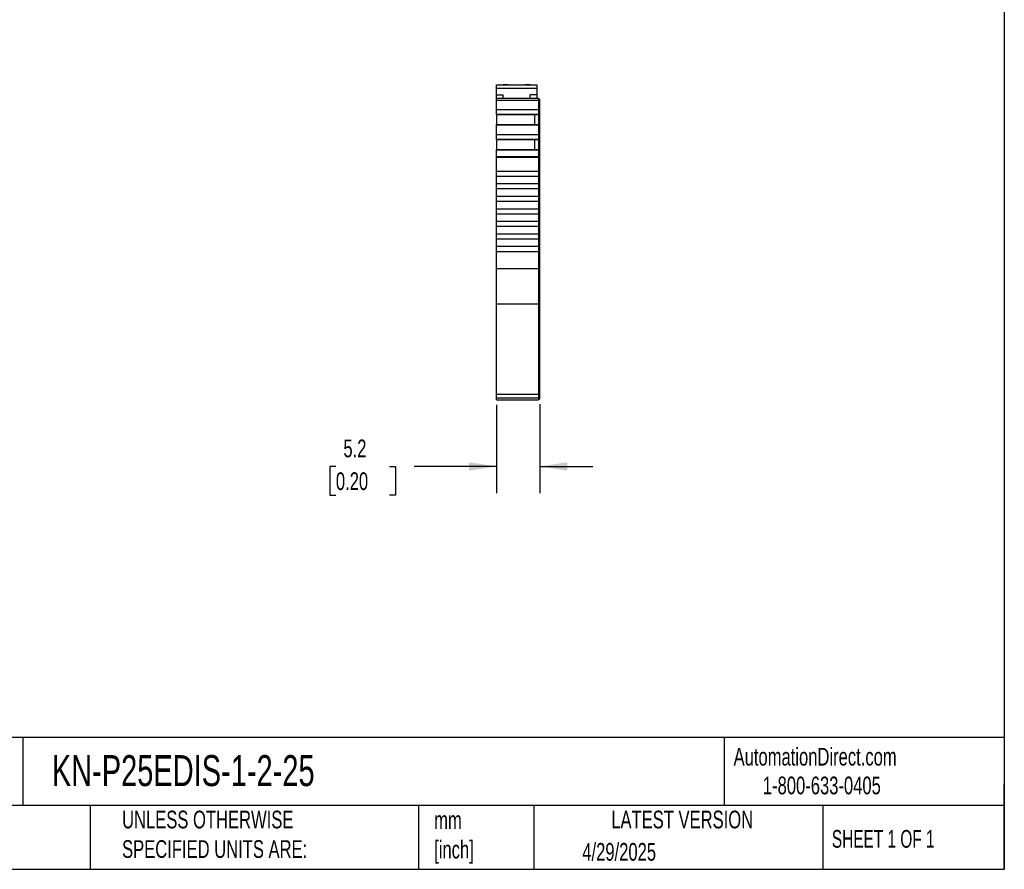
# Model space of a CAD drawing. Header units: millimetres. Extents: x 6 to 273, y 6 to 210.
# Tile 3 of 5: x 155 to 273, y 6 to 108. Entities that reach past the tile are written whole.
import ezdxf

# ---------------------------------------------------------------- set-up
doc = ezdxf.new("R2010")
doc.units = ezdxf.units.MM
doc.linetypes.add('SLD-Solid', pattern=[0])
doc.layers.add('DIMENSIONS', color=140, linetype='SLD-Solid', lineweight=25)
doc.layers.add('TEXT', color=140, linetype='SLD-Solid', lineweight=25)
doc.styles.add('SLDTEXTSTYLE0', font='TXT', dxfattribs={"width": 0.7})
doc.styles.add('SLDTEXTSTYLE1', font='TXT', dxfattribs={"width": 0.65})
doc.dimstyles.new('SLDDIMSTYLE1', dxfattribs={"dimtxt": 2.158008, "dimasz": 3.302, "dimexe": 0, "dimexo": 0.0625, "dimgap": 0.539502, "dimtad": 0, "dimtih": 1, "dimtoh": 1, "dimrnd": 1e-09, "dimzin": 12, "dimdsep": 46, "dimtxsty": 'SLDTEXTSTYLE0', "dimsah": 1, "dimcen": 0.09, "dimadec": 0, "dimazin": 3, "dimtfac": 1, "dimtmove": 0, "dimatfit": 0, "dimfxl": 0, "dimfrac": 2, "dimtolj": 1, "dimtzin": 12, "dimarcsym": 0})

# ---------------------------------------------------------------- blocks, each defined once
blk = doc.blocks.new('_D_3')
at = {"layer": 'DIMENSIONS'}
for p, q in [((212.37, 61.91), (212.37, 51.35)), ((217.52, 61.99), (217.52, 51.35)), ((193.16, 54.53), (192.43, 54.53)), ((192.43, 54.53), (192.43, 51.1)), ((199.57, 54.53), (200.3, 54.53)), ((200.3, 54.53), (200.3, 51.1)), ((212.37, 54.53), (202.5, 54.53)), ((217.52, 54.53), (223.87, 54.53)), ((192.43, 51.1), (193.16, 51.1)), ((200.3, 51.1), (199.57, 51.1))]:
    blk.add_line(p, q, dxfattribs=at)
for points in [[(212.37, 54.53), (209.06, 55.03), (209.06, 54.02)], [(217.52, 54.53), (220.82, 54.02), (220.82, 55.03)]]:
    blk.add_solid(points, dxfattribs=at)
at = {"layer": 'DIMENSIONS', "char_height": 2.117, "attachment_point": 1, "style": 'SLDTEXTSTYLE0'}
for s, insert in [('5.2', (194.06, 57.74)), ('0.20', (193.16, 53.82))]:
    blk.add_mtext(s, dxfattribs=dict(at, insert=insert))

msp = doc.modelspace()

# ---------------------------------------------------------------- linework, layer by layer
for p, q in [((212.365, 100.148), (217.165, 100.148)), ((212.365, 99.748), (212.365, 100.148)), ((213.765, 100.148), (213.165, 100.148)), ((213.765, 100.148), (215.765, 100.148)), ((216.365, 100.148), (215.765, 100.148)), ((217.165, 100.148), (217.165, 99.748)), ((212.365, 99.748), (217.165, 99.748)), ((212.365, 98.948), (212.365, 99.748)), ((212.365, 98.948), (213.165, 98.948)), ((212.365, 98.548), (212.365, 98.948)), ((213.165, 98.548), (213.165, 98.948)), ((217.165, 98.948), (216.365, 98.948)), ((216.365, 98.548), (216.365, 98.948)), ((217.165, 99.748), (217.165, 98.948)), ((217.165, 98.948), (217.165, 98.548)), ((212.365, 98.548), (217.365, 98.548)), ((212.365, 98.326), (212.365, 98.548)), ((212.365, 98.326), (217.365, 98.326)), ((212.365, 97.2), (212.365, 98.326)), ((217.365, 98.548), (217.365, 98.326)), ((217.365, 98.448), (217.515, 98.448)), ((217.365, 98.326), (217.365, 97.2)), ((217.365, 98.3), (217.515, 98.3)), ((217.515, 98.448), (217.515, 98.3)), ((217.515, 98.3), (217.515, 97.243)), ((212.365, 97.2), (217.365, 97.2)), ((212.365, 96.641), (212.365, 97.2)), ((212.365, 96.641), (217.365, 96.641)), ((212.365, 96.626), (212.365, 96.641)), ((212.365, 96.626), (212.365, 95.434)), ((212.365, 96.626), (216.915, 96.626)), ((216.915, 96.626), (217.365, 96.626)), ((216.915, 96.626), (216.915, 95.434)), ((217.365, 97.243), (217.515, 97.243)), ((217.365, 97.2), (217.365, 96.641)), ((217.365, 96.734), (217.515, 96.734)), ((217.365, 96.696), (217.515, 96.696)), ((217.365, 96.641), (217.365, 96.626)), ((217.365, 96.626), (217.365, 95.434)), ((217.515, 97.243), (217.515, 96.734)), ((217.515, 96.734), (217.515, 96.696)), ((217.515, 96.696), (217.515, 95.333)), ((212.365, 95.434), (217.365, 95.434)), ((212.365, 95.365), (212.365, 95.434)), ((212.365, 95.365), (217.365, 95.365)), ((212.365, 94.206), (212.365, 95.365)), ((217.365, 95.434), (217.365, 95.365)), ((217.365, 95.365), (217.365, 94.206)), ((217.365, 95.333), (217.515, 95.333)), ((217.515, 95.333), (217.515, 95.27)), ((212.365, 94.206), (217.365, 94.206)), ((212.365, 93.647), (212.365, 94.206)), ((217.365, 95.27), (217.515, 95.27)), ((217.365, 94.249), (217.515, 94.249)), ((217.365, 94.206), (217.365, 93.647)), ((217.515, 95.27), (217.515, 94.249)), ((217.515, 94.249), (217.515, 93.74)), ((212.365, 93.647), (217.365, 93.647)), ((212.365, 93.632), (212.365, 93.647)), ((212.365, 93.632), (212.365, 92.44)), ((212.365, 93.632), (216.915, 93.632)), ((216.915, 93.632), (217.365, 93.632)), ((216.915, 93.632), (216.915, 92.44)), ((217.365, 93.74), (217.515, 93.74)), ((217.365, 93.702), (217.515, 93.702)), ((217.365, 93.647), (217.365, 93.632)), ((217.365, 93.632), (217.365, 92.44)), ((217.515, 93.74), (217.515, 93.702)), ((217.515, 93.702), (217.515, 92.34)), ((212.365, 92.44), (217.365, 92.44)), ((212.365, 92.371), (212.365, 92.44)), ((212.365, 92.371), (217.365, 92.371)), ((212.365, 91.597), (212.365, 92.371)), ((217.365, 92.44), (217.365, 92.371)), ((217.365, 92.371), (217.365, 91.597)), ((217.365, 92.34), (217.515, 92.34)), ((217.365, 92.276), (217.515, 92.276)), ((217.515, 92.34), (217.515, 92.276)), ((217.515, 92.276), (217.515, 91.571)), ((212.365, 91.597), (217.365, 91.597)), ((212.365, 91.519), (212.365, 91.597)), ((212.365, 91.519), (217.365, 91.519)), ((212.365, 89.848), (212.365, 91.519)), ((217.365, 91.597), (217.365, 91.519)), ((217.365, 91.571), (217.515, 91.571)), ((217.365, 91.519), (217.365, 89.848)), ((217.365, 91.519), (217.515, 91.519)), ((217.515, 91.571), (217.515, 91.519)), ((217.515, 91.519), (217.515, 78.188)), ((212.365, 89.848), (217.365, 89.848)), ((212.365, 89.248), (212.365, 89.848)), ((217.365, 89.848), (217.365, 89.248)), ((212.365, 89.248), (217.365, 89.248)), ((212.365, 88.348), (212.365, 89.248)), ((212.365, 88.348), (217.365, 88.348)), ((212.365, 87.748), (212.365, 88.348)), ((217.365, 89.248), (217.365, 88.348)), ((217.365, 88.348), (217.365, 87.748)), ((212.365, 87.748), (217.365, 87.748)), ((212.365, 86.848), (212.365, 87.748)), ((217.365, 87.748), (217.365, 86.848)), ((212.365, 86.248), (212.365, 86.848)), ((212.365, 86.848), (217.365, 86.848)), ((212.365, 86.248), (217.365, 86.248)), ((212.365, 85.348), (212.365, 86.248)), ((217.365, 86.848), (217.365, 86.248)), ((217.365, 86.248), (217.365, 85.348)), ((212.365, 85.348), (217.365, 85.348)), ((212.365, 84.748), (212.365, 85.348)), ((212.365, 84.748), (217.365, 84.748)), ((212.365, 83.848), (212.365, 84.748)), ((217.365, 85.348), (217.365, 84.748)), ((217.365, 84.748), (217.365, 83.848)), ((212.365, 83.848), (217.365, 83.848)), ((212.365, 83.248), (212.365, 83.848)), ((217.365, 83.848), (217.365, 83.248)), ((212.365, 83.248), (217.365, 83.248)), ((212.365, 82.348), (212.365, 83.248)), ((217.365, 83.248), (217.365, 82.348)), ((212.365, 82.348), (217.365, 82.348)), ((212.365, 81.748), (212.365, 82.348)), ((212.365, 81.748), (217.365, 81.748)), ((212.365, 80.848), (212.365, 81.748)), ((217.365, 82.348), (217.365, 81.748)), ((217.365, 81.748), (217.365, 80.848)), ((212.365, 80.848), (217.365, 80.848)), ((212.365, 80.248), (212.365, 80.848)), ((212.365, 80.248), (217.365, 80.248)), ((212.365, 78.188), (212.365, 80.248)), ((217.365, 80.848), (217.365, 80.248)), ((217.365, 80.248), (217.365, 78.188)), ((212.365, 78.188), (217.365, 78.188)), ((212.365, 73.954), (212.365, 78.188)), ((217.365, 78.188), (217.365, 73.954)), ((217.365, 78.188), (217.515, 78.188)), ((217.515, 78.188), (217.515, 74.039)), ((212.365, 73.954), (217.365, 73.954)), ((212.365, 63.177), (212.365, 73.954)), ((217.365, 74.039), (217.515, 74.039)), ((217.365, 73.954), (217.365, 63.177)), ((217.515, 74.039), (217.515, 63.262)), ((212.365, 63.177), (217.365, 63.177)), ((212.365, 62.739), (212.365, 63.177)), ((212.365, 62.739), (217.365, 62.739)), ((212.365, 62.476), (212.365, 62.739)), ((212.365, 62.476), (217.365, 62.476)), ((212.365, 62.476), (217.365, 62.476)), ((217.365, 63.262), (217.515, 63.262)), ((217.365, 63.177), (217.365, 62.739)), ((217.365, 62.839), (217.515, 62.839)), ((217.365, 62.739), (217.365, 62.476)), ((217.365, 62.576), (217.515, 62.576)), ((217.365, 62.576), (217.515, 62.576)), ((217.515, 63.262), (217.515, 62.839)), ((217.515, 62.839), (217.515, 62.576))]:
    msp.add_line(p, q)
at = {"layer": 'TEXT'}
for p, q in [((273.05, 209.55), (273.05, 6.35)), ((273.05, 22.126), (6.35, 22.126)), ((155.759, 22.126), (155.759, 13.97)), ((239.575, 22.126), (239.575, 13.97)), ((273.05, 6.35), (273.05, 16.51)), ((273.05, 13.97), (6.35, 13.97)), ((163.78, 13.97), (163.78, 6.35)), ((203.024, 13.97), (203.024, 6.35)), ((216.812, 13.97), (216.812, 6.35)), ((251.349, 13.97), (251.349, 6.35)), ((6.35, 6.35), (273.05, 6.35))]:
    msp.add_line(p, q, dxfattribs=at)

# ---------------------------------------------------------------- texts
for s, insert, char_height, attachment_point, style in [('KN-P25EDIS-1-2-25', (159.208, 20.006), 3.70417, 1, 'SLDTEXTSTYLE0'), ('AutomationDirect.com', (240.695, 20.877), 2.11667, 1, 'SLDTEXTSTYLE0'), ('1-800-633-0405', (244.192, 17.437), 2.11667, 1, 'SLDTEXTSTYLE0'), ('UNLESS OTHERWISE ^JSPECIFIED UNITS ARE:', (167.608, 13.361), 2.11667, 1, 'SLDTEXTSTYLE0'), ('LATEST VERSION', (234.552, 13.364), 2.11667, 2, 'SLDTEXTSTYLE0'), ('mm^J[inch]', (204.907, 13.297), 2.1167, 1, 'SLDTEXTSTYLE0'), ('SHEET 1 OF 1', (252.441, 11.051), 2.11667, 1, 'SLDTEXTSTYLE1'), ('4/29/2025', (222.613, 9.497), 2.1167, 1, 'SLDTEXTSTYLE0')]:
    msp.add_mtext(s, dxfattribs=dict(at, insert=insert, char_height=char_height, attachment_point=attachment_point, style=style))

# ---------------------------------------------------------------- dimensions: what is measured, and where the dimension line sits
at = {"layer": 'DIMENSIONS'}
dim = msp.add_linear_dim(base=(217.515, 54.525), p1=(212.365, 63.177), p2=(217.515, 63.262), angle=0, dimstyle='SLDDIMSTYLE1', dxfattribs=at)
dim.commit()
dim.dimension.update_dxf_attribs({"geometry": '_D_3', "text_midpoint": (196.365, 54.525), "dimtype": 160})

doc.saveas('drawing.dxf')
